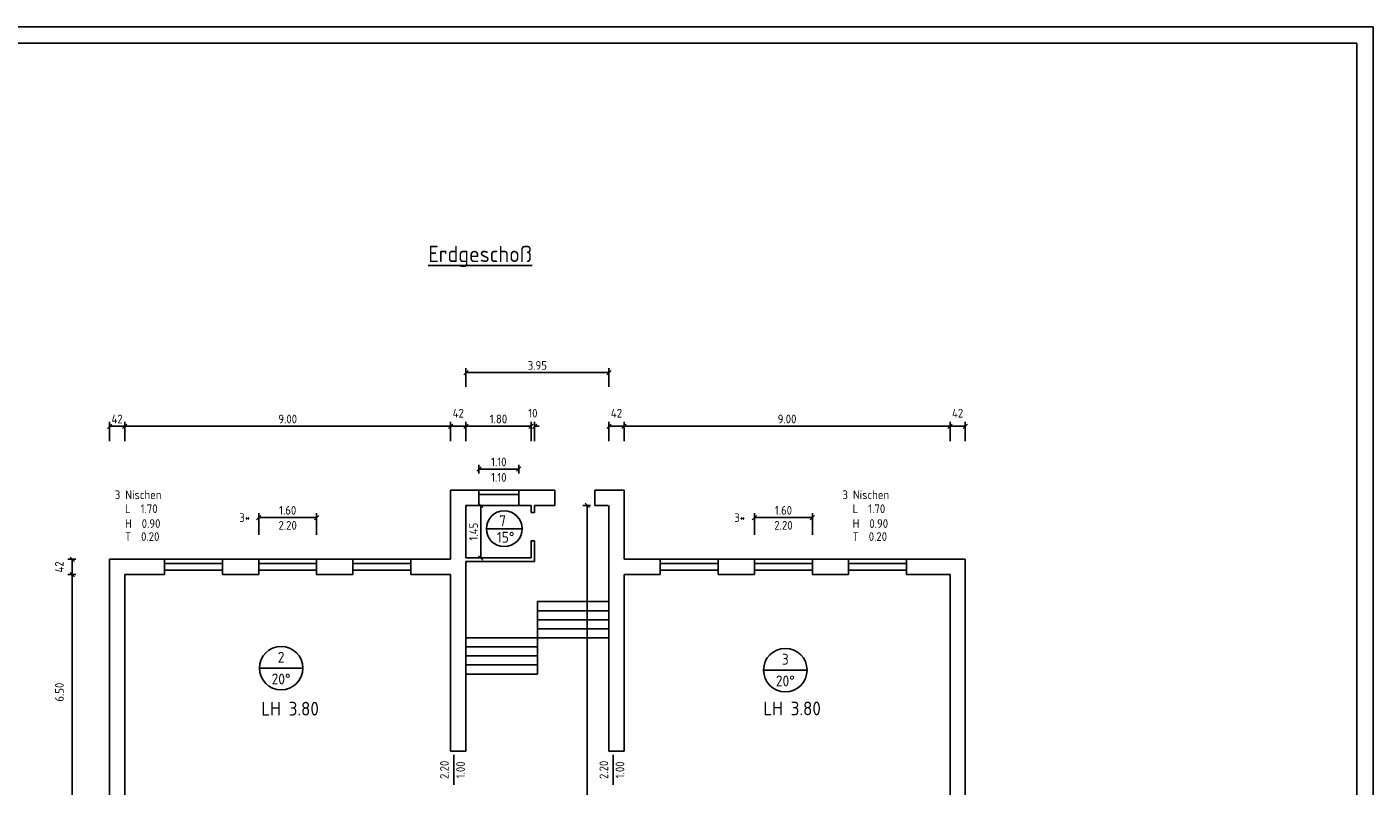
# Model space of a CAD drawing. Header units: metres. Extents: x 0 to 74, y 0 to 41.9.
# Tile 3 of 3: x 36.8 to 74, y 20.9 to 41.9. Entities that reach past the tile are written whole.
import ezdxf
from ezdxf.enums import TextEntityAlignment as Align

# ---------------------------------------------------------------- set-up
doc = ezdxf.new("R2010")
doc.units = ezdxf.units.M
doc.header["$LTSCALE"] = 0.015
doc.header["$PDMODE"] = 35
for name, color, linetype in [('BEM', 7, 'Continuous'), ('FENSTER', 4, 'Continuous'), ('RAHMEN', 7, 'Continuous'), ('TEXT', 7, 'Continuous'), ('TREPPEN', 30, 'Continuous'), ('WAND', 62, 'Continuous')]:
    doc.layers.add(name, color=color, linetype=linetype)
doc.styles.add('ISOCP', font='isocp.shx', dxfattribs={"height": 0.24})
doc.dimstyles.new('METER_2S', dxfattribs={"dimtxt": 0.24, "dimasz": 0.12, "dimexe": 0.12, "dimexo": 0.12, "dimgap": 0.08, "dimtad": 1, "dimdec": 0, "dimlfac": 100, "dimzin": 5, "dimdsep": 46, "dimtxsty": 'ISOCP', "dimblk1": 'OBLIQUE', "dimblk2": 'OBLIQUE', "dimsah": 1, "dimcen": 0, "dimclrd": 256, "dimclre": 256, "dimclrt": 256, "dimadec": 0, "dimazin": 0, "dimtfac": 1, "dimtdec": 0, "dimtofl": 0, "dimtmove": 2, "dimatfit": 3, "dimldrblk": 'DOT', "dimfxl": 0, "dimtolj": 1, "dimtzin": 0, "dimlwd": -1, "dimlwe": -1, "dimarcsym": 0})

# ---------------------------------------------------------------- blocks, each defined once
blk = doc.blocks.new('_OBLIQUE')
at = {"color": 0, "linetype": 'ByBlock'}
blk.add_line((-0.5, -0.5), (0.5, 0.5), dxfattribs=at)
blk = doc.blocks.new('*D23')
at = {"layer": 'BEM'}
for p, q in [((38.128, 27.19), (37.911, 27.19)), ((38.031, 27.19), (38.031, 26.77)), ((38.128, 26.77), (37.911, 26.77))]:
    blk.add_line(p, q, dxfattribs=at)
at = {"layer": 'DEFPOINTS', "color": 0}
for p in [(38.248, 27.19), (38.031, 26.77), (38.248, 26.77)]:
    blk.add_point(p, dxfattribs=at)
at = {"layer": 'BEM', "xscale": 0.12, "yscale": 0.12, "zscale": 0.12}
for p, rotation in [((38.031, 27.19), 90), ((38.031, 26.77), 270)]:
    blk.add_blockref('_OBLIQUE', p, dxfattribs=dict(at, rotation=rotation))
at = {"layer": 'BEM', "insert": (37.671, 26.98), "char_height": 0.24, "attachment_point": 5, "rotation": 90, "style": 'ISOCP'}
blk.add_mtext('\\A1;42', dxfattribs=at)
blk = doc.blocks.new('_Dot')
at = {"color": 0, "linetype": 'ByBlock', "lineweight": -2}
blk.add_line((-0.5, 0), (-1, 0), dxfattribs=at)
at = {"color": 0, "linetype": 'ByBlock', "const_width": 0.5}
blk.add_lwpolyline([(-0.25, 0, 1), (0.25, 0, 1)], format="xyb", close=True, dxfattribs=at)
blk = doc.blocks.new('*D24')
at = {"layer": 'BEM'}
for p, q in [((38.128, 26.77), (37.911, 26.77)), ((38.031, 26.77), (38.031, 20.27)), ((38.128, 20.27), (37.911, 20.27))]:
    blk.add_line(p, q, dxfattribs=at)
at = {"layer": 'DEFPOINTS', "color": 0}
for p in [(38.248, 26.77), (38.031, 20.27), (38.248, 20.27)]:
    blk.add_point(p, dxfattribs=at)
at = {"layer": 'BEM', "xscale": 0.12, "yscale": 0.12, "zscale": 0.12}
for p, rotation in [((38.031, 26.77), 90), ((38.031, 20.27), 270)]:
    blk.add_blockref('_OBLIQUE', p, dxfattribs=dict(at, rotation=rotation))
at = {"layer": 'BEM', "insert": (37.675, 23.52), "char_height": 0.24, "attachment_point": 5, "rotation": 90, "style": 'ISOCP'}
blk.add_mtext('\\A1;6.50', dxfattribs=at)
blk = doc.blocks.new('*D26')
at = {"layer": 'BEM'}
for p, q in [((39.058, 30.454), (39.058, 30.987)), ((39.058, 30.867), (39.478, 30.867)), ((39.478, 30.454), (39.478, 30.987))]:
    blk.add_line(p, q, dxfattribs=at)
at = {"layer": 'DEFPOINTS', "color": 0}
for p in [(39.478, 30.867), (39.058, 30.334), (39.478, 30.334)]:
    blk.add_point(p, dxfattribs=at)
at = {"layer": 'BEM', "xscale": 0.12, "yscale": 0.12, "zscale": 0.12, "rotation": 180}
blk.add_blockref('_OBLIQUE', (39.058, 30.867), dxfattribs=at)
at = {"layer": 'BEM', "xscale": 0.12, "yscale": 0.12, "zscale": 0.12}
blk.add_blockref('_OBLIQUE', (39.478, 30.867), dxfattribs=at)
at = {"layer": 'BEM', "insert": (39.268, 31.067), "char_height": 0.24, "attachment_point": 5, "style": 'ISOCP'}
blk.add_mtext('\\A1;42', dxfattribs=at)
blk = doc.blocks.new('*D27')
at = {"layer": 'BEM'}
for p, q in [((39.478, 30.454), (39.478, 30.987)), ((39.478, 30.867), (48.478, 30.867)), ((48.478, 30.454), (48.478, 30.987))]:
    blk.add_line(p, q, dxfattribs=at)
at = {"layer": 'DEFPOINTS', "color": 0}
for p in [(48.478, 30.867), (39.478, 30.334), (48.478, 30.334)]:
    blk.add_point(p, dxfattribs=at)
at = {"layer": 'BEM', "xscale": 0.12, "yscale": 0.12, "zscale": 0.12, "rotation": 180}
blk.add_blockref('_OBLIQUE', (39.478, 30.867), dxfattribs=at)
at = {"layer": 'BEM', "xscale": 0.12, "yscale": 0.12, "zscale": 0.12}
blk.add_blockref('_OBLIQUE', (48.478, 30.867), dxfattribs=at)
at = {"layer": 'BEM', "insert": (43.978, 31.067), "char_height": 0.24, "attachment_point": 5, "style": 'ISOCP'}
blk.add_mtext('\\A1;9.00', dxfattribs=at)
blk = doc.blocks.new('*D28')
at = {"layer": 'BEM'}
for p, q in [((48.478, 30.454), (48.478, 30.987)), ((48.478, 30.867), (48.898, 30.867)), ((48.898, 30.454), (48.898, 30.987))]:
    blk.add_line(p, q, dxfattribs=at)
at = {"layer": 'DEFPOINTS', "color": 0}
for p in [(48.898, 30.867), (48.478, 30.334), (48.898, 30.334)]:
    blk.add_point(p, dxfattribs=at)
at = {"layer": 'BEM', "xscale": 0.12, "yscale": 0.12, "zscale": 0.12, "rotation": 180}
blk.add_blockref('_OBLIQUE', (48.478, 30.867), dxfattribs=at)
at = {"layer": 'BEM', "xscale": 0.12, "yscale": 0.12, "zscale": 0.12}
blk.add_blockref('_OBLIQUE', (48.898, 30.867), dxfattribs=at)
at = {"layer": 'BEM', "insert": (48.688, 31.227), "char_height": 0.24, "attachment_point": 5, "style": 'ISOCP'}
blk.add_mtext('\\A1;42', dxfattribs=at)
blk = doc.blocks.new('*D29')
at = {"layer": 'BEM'}
for p, q in [((52.848, 30.454), (52.848, 30.987)), ((52.848, 30.867), (53.268, 30.867)), ((53.268, 30.454), (53.268, 30.987))]:
    blk.add_line(p, q, dxfattribs=at)
at = {"layer": 'DEFPOINTS', "color": 0}
for p in [(53.268, 30.867), (52.848, 30.334), (53.268, 30.334)]:
    blk.add_point(p, dxfattribs=at)
at = {"layer": 'BEM', "xscale": 0.12, "yscale": 0.12, "zscale": 0.12, "rotation": 180}
blk.add_blockref('_OBLIQUE', (52.848, 30.867), dxfattribs=at)
at = {"layer": 'BEM', "xscale": 0.12, "yscale": 0.12, "zscale": 0.12}
blk.add_blockref('_OBLIQUE', (53.268, 30.867), dxfattribs=at)
at = {"layer": 'BEM', "insert": (53.058, 31.227), "char_height": 0.24, "attachment_point": 5, "style": 'ISOCP'}
blk.add_mtext('\\A1;42', dxfattribs=at)
blk = doc.blocks.new('*D30')
at = {"layer": 'BEM'}
for p, q in [((53.268, 30.454), (53.268, 30.987)), ((53.268, 30.867), (62.268, 30.867)), ((62.268, 30.454), (62.268, 30.987))]:
    blk.add_line(p, q, dxfattribs=at)
at = {"layer": 'DEFPOINTS', "color": 0}
for p in [(62.268, 30.867), (53.268, 30.334), (62.268, 30.334)]:
    blk.add_point(p, dxfattribs=at)
at = {"layer": 'BEM', "xscale": 0.12, "yscale": 0.12, "zscale": 0.12, "rotation": 180}
blk.add_blockref('_OBLIQUE', (53.268, 30.867), dxfattribs=at)
at = {"layer": 'BEM', "xscale": 0.12, "yscale": 0.12, "zscale": 0.12}
blk.add_blockref('_OBLIQUE', (62.268, 30.867), dxfattribs=at)
at = {"layer": 'BEM', "insert": (57.768, 31.067), "char_height": 0.24, "attachment_point": 5, "style": 'ISOCP'}
blk.add_mtext('\\A1;9.00', dxfattribs=at)
blk = doc.blocks.new('*D31')
at = {"layer": 'BEM'}
for p, q in [((62.268, 30.454), (62.268, 30.987)), ((62.268, 30.867), (62.688, 30.867)), ((62.688, 30.454), (62.688, 30.987))]:
    blk.add_line(p, q, dxfattribs=at)
at = {"layer": 'DEFPOINTS', "color": 0}
for p in [(62.688, 30.867), (62.268, 30.334), (62.688, 30.334)]:
    blk.add_point(p, dxfattribs=at)
at = {"layer": 'BEM', "xscale": 0.12, "yscale": 0.12, "zscale": 0.12, "rotation": 180}
blk.add_blockref('_OBLIQUE', (62.268, 30.867), dxfattribs=at)
at = {"layer": 'BEM', "xscale": 0.12, "yscale": 0.12, "zscale": 0.12}
blk.add_blockref('_OBLIQUE', (62.688, 30.867), dxfattribs=at)
at = {"layer": 'BEM', "insert": (62.478, 31.227), "char_height": 0.24, "attachment_point": 5, "style": 'ISOCP'}
blk.add_mtext('\\A1;42', dxfattribs=at)
blk = doc.blocks.new('*D34')
at = {"layer": 'BEM'}
for p, q in [((43.178, 27.869), (43.178, 28.464)), ((43.178, 28.344), (44.778, 28.344)), ((44.778, 27.869), (44.778, 28.464))]:
    blk.add_line(p, q, dxfattribs=at)
at = {"layer": 'DEFPOINTS', "color": 0}
for p in [(44.778, 28.344), (43.178, 27.749), (44.778, 27.749)]:
    blk.add_point(p, dxfattribs=at)
at = {"layer": 'BEM', "xscale": 0.12, "yscale": 0.12, "zscale": 0.12, "rotation": 180}
blk.add_blockref('_OBLIQUE', (43.178, 28.344), dxfattribs=at)
at = {"layer": 'BEM', "xscale": 0.12, "yscale": 0.12, "zscale": 0.12}
blk.add_blockref('_OBLIQUE', (44.778, 28.344), dxfattribs=at)
at = {"layer": 'BEM', "insert": (43.978, 28.544), "char_height": 0.24, "attachment_point": 5, "style": 'ISOCP'}
blk.add_mtext('\\A1;1.60', dxfattribs=at)
blk = doc.blocks.new('*D35')
at = {"layer": 'BEM'}
for p, q in [((48.898, 31.959), (48.898, 32.468)), ((48.898, 32.348), (52.848, 32.348)), ((52.848, 31.959), (52.848, 32.468))]:
    blk.add_line(p, q, dxfattribs=at)
at = {"layer": 'DEFPOINTS', "color": 0}
for p in [(52.848, 32.348), (48.898, 31.839), (52.848, 31.839)]:
    blk.add_point(p, dxfattribs=at)
at = {"layer": 'BEM', "xscale": 0.12, "yscale": 0.12, "zscale": 0.12, "rotation": 180}
blk.add_blockref('_OBLIQUE', (48.898, 32.348), dxfattribs=at)
at = {"layer": 'BEM', "xscale": 0.12, "yscale": 0.12, "zscale": 0.12}
blk.add_blockref('_OBLIQUE', (52.848, 32.348), dxfattribs=at)
at = {"layer": 'BEM', "insert": (50.873, 32.548), "char_height": 0.24, "attachment_point": 5, "style": 'ISOCP'}
blk.add_mtext('\\A1;3.95', dxfattribs=at)
blk = doc.blocks.new('*D36')
at = {"layer": 'BEM'}
for p, q in [((48.898, 30.454), (48.898, 30.987)), ((48.898, 30.867), (50.698, 30.867)), ((50.698, 30.454), (50.698, 30.987))]:
    blk.add_line(p, q, dxfattribs=at)
at = {"layer": 'DEFPOINTS', "color": 0}
for p in [(50.698, 30.867), (48.898, 30.334), (50.698, 30.334)]:
    blk.add_point(p, dxfattribs=at)
at = {"layer": 'BEM', "xscale": 0.12, "yscale": 0.12, "zscale": 0.12, "rotation": 180}
blk.add_blockref('_OBLIQUE', (48.898, 30.867), dxfattribs=at)
at = {"layer": 'BEM', "xscale": 0.12, "yscale": 0.12, "zscale": 0.12}
blk.add_blockref('_OBLIQUE', (50.698, 30.867), dxfattribs=at)
at = {"layer": 'BEM', "insert": (49.798, 31.067), "char_height": 0.24, "attachment_point": 5, "style": 'ISOCP'}
blk.add_mtext('\\A1;1.80', dxfattribs=at)
blk = doc.blocks.new('*D37')
at = {"layer": 'BEM'}
for p, q in [((50.698, 30.867), (50.578, 30.867)), ((50.698, 30.454), (50.698, 30.987)), ((50.798, 30.454), (50.798, 30.987)), ((50.798, 30.867), (50.918, 30.867))]:
    blk.add_line(p, q, dxfattribs=at)
at = {"layer": 'DEFPOINTS', "color": 0}
for p in [(50.798, 30.867), (50.698, 30.334), (50.798, 30.334)]:
    blk.add_point(p, dxfattribs=at)
at = {"layer": 'BEM', "xscale": 0.12, "yscale": 0.12, "zscale": 0.12}
blk.add_blockref('_OBLIQUE', (50.698, 30.867), dxfattribs=at)
at = {"layer": 'BEM', "xscale": 0.12, "yscale": 0.12, "zscale": 0.12, "rotation": 180}
blk.add_blockref('_OBLIQUE', (50.798, 30.867), dxfattribs=at)
at = {"layer": 'BEM', "insert": (50.748, 31.227), "char_height": 0.24, "attachment_point": 5, "style": 'ISOCP'}
blk.add_mtext('\\A1;10', dxfattribs=at)
blk = doc.blocks.new('*D38')
at = {"layer": 'BEM'}
for p, q in [((56.868, 27.869), (56.868, 28.464)), ((56.868, 28.344), (58.468, 28.344)), ((58.468, 27.869), (58.468, 28.464))]:
    blk.add_line(p, q, dxfattribs=at)
at = {"layer": 'DEFPOINTS', "color": 0}
for p in [(58.468, 28.344), (56.868, 27.749), (58.468, 27.749)]:
    blk.add_point(p, dxfattribs=at)
at = {"layer": 'BEM', "xscale": 0.12, "yscale": 0.12, "zscale": 0.12, "rotation": 180}
blk.add_blockref('_OBLIQUE', (56.868, 28.344), dxfattribs=at)
at = {"layer": 'BEM', "xscale": 0.12, "yscale": 0.12, "zscale": 0.12}
blk.add_blockref('_OBLIQUE', (58.468, 28.344), dxfattribs=at)
at = {"layer": 'BEM', "insert": (57.668, 28.544), "char_height": 0.24, "attachment_point": 5, "style": 'ISOCP'}
blk.add_mtext('\\A1;1.60', dxfattribs=at)
blk = doc.blocks.new('*D47')
at = {"layer": 'BEM'}
for p, q in [((49.263, 28.68), (49.43, 28.68)), ((49.31, 28.68), (49.31, 27.23)), ((49.263, 27.23), (49.43, 27.23))]:
    blk.add_line(p, q, dxfattribs=at)
at = {"layer": 'DEFPOINTS', "color": 0}
for p in [(49.143, 28.68), (49.143, 27.23), (49.31, 27.23)]:
    blk.add_point(p, dxfattribs=at)
at = {"layer": 'BEM', "xscale": 0.12, "yscale": 0.12, "zscale": 0.12}
for p, rotation in [((49.31, 28.68), 90), ((49.31, 27.23), 270)]:
    blk.add_blockref('_OBLIQUE', p, dxfattribs=dict(at, rotation=rotation))
at = {"layer": 'BEM', "insert": (49.11, 27.955), "char_height": 0.24, "attachment_point": 5, "rotation": 90, "style": 'ISOCP'}
blk.add_mtext('\\A1;1.45', dxfattribs=at)
blk = doc.blocks.new('*D50')
at = {"layer": 'BEM'}
for p, q in [((52.338, 28.68), (52.129, 28.68)), ((52.249, 28.68), (52.249, 11.83)), ((52.338, 11.83), (52.129, 11.83))]:
    blk.add_line(p, q, dxfattribs=at)
at = {"layer": 'DEFPOINTS', "color": 0}
for p in [(52.458, 28.68), (52.249, 11.83), (52.458, 11.83)]:
    blk.add_point(p, dxfattribs=at)
at = {"layer": 'BEM', "xscale": 0.12, "yscale": 0.12, "zscale": 0.12}
for p, rotation in [((52.249, 28.68), 90), ((52.249, 11.83), 270)]:
    blk.add_blockref('_OBLIQUE', p, dxfattribs=dict(at, rotation=rotation))
at = {"layer": 'BEM', "insert": (52.049, 20.255), "char_height": 0.24, "attachment_point": 5, "rotation": 90, "style": 'ISOCP'}
blk.add_mtext('\\A1;16.85', dxfattribs=at)
blk = doc.blocks.new('*D51')
at = {"layer": 'BEM'}
for p, q in [((49.258, 29.557), (49.258, 29.801)), ((50.358, 29.557), (50.358, 29.801)), ((49.258, 29.681), (50.358, 29.681))]:
    blk.add_line(p, q, dxfattribs=at)
at = {"layer": 'DEFPOINTS', "color": 0}
for p in [(49.258, 29.437), (50.358, 29.681), (50.358, 29.437)]:
    blk.add_point(p, dxfattribs=at)
at = {"layer": 'BEM', "xscale": 0.12, "yscale": 0.12, "zscale": 0.12, "rotation": 180}
blk.add_blockref('_OBLIQUE', (49.258, 29.681), dxfattribs=at)
at = {"layer": 'BEM', "xscale": 0.12, "yscale": 0.12, "zscale": 0.12}
blk.add_blockref('_OBLIQUE', (50.358, 29.681), dxfattribs=at)
at = {"layer": 'BEM', "insert": (49.808, 29.881), "char_height": 0.24, "attachment_point": 5, "style": 'ISOCP'}
blk.add_mtext('\\A1;1.10', dxfattribs=at)

msp = doc.modelspace()

# ---------------------------------------------------------------- linework, layer by layer
at = {"layer": 'FENSTER'}
for p, q in [((49.258, 29.1), (50.358, 29.1)), ((49.258, 28.98), (50.358, 28.98)), ((49.258, 28.68), (50.358, 28.68)), ((40.578, 27.19), (42.178, 27.19)), ((43.178, 27.19), (44.778, 27.19)), ((45.778, 27.19), (47.378, 27.19)), ((54.268, 27.19), (55.868, 27.19)), ((56.868, 27.19), (58.468, 27.19)), ((59.468, 27.19), (61.068, 27.19)), ((40.578, 27.07), (42.178, 27.07)), ((40.578, 26.89), (42.178, 26.89)), ((43.178, 27.07), (44.778, 27.07)), ((43.178, 26.89), (44.778, 26.89)), ((45.778, 27.07), (47.378, 27.07)), ((45.778, 26.89), (47.378, 26.89)), ((54.268, 27.07), (55.868, 27.07)), ((54.268, 26.89), (55.868, 26.89)), ((56.868, 27.07), (58.468, 27.07)), ((56.868, 26.89), (58.468, 26.89)), ((59.468, 27.07), (61.068, 27.07)), ((59.468, 26.89), (61.068, 26.89))]:
    msp.add_line(p, q, dxfattribs=at)
at = {"layer": 'RAHMEN'}
for points in [[(73.95, 0), (0, 0), (0, 41.9), (73.95, 41.9)], [(73.5, 0.45), (2, 0.45), (2, 41.45), (73.5, 41.45)]]:
    msp.add_lwpolyline(points, close=True, dxfattribs=at)
at = {"layer": 'TEXT'}
for p, q in [((50.451, 28.035), (49.464, 28.035)), ((44.396, 24.184), (43.196, 24.184)), ((58.32, 24.13), (57.12, 24.13)), ((48.565, 21.788), (48.565, 20.958)), ((52.966, 21.788), (52.966, 20.958))]:
    msp.add_line(p, q, dxfattribs=at)
for centre, radius in [((49.958, 28.035), 0.494), ((43.796, 24.184), 0.6), ((57.72, 24.13), 0.6)]:
    msp.add_circle(centre, radius, dxfattribs=at)
at = {"layer": 'TREPPEN'}
for p, q in [((50.873, 26.02), (52.848, 26.02)), ((50.873, 25.02), (50.873, 26.02)), ((50.873, 25.77), (52.848, 25.77)), ((50.873, 25.52), (52.848, 25.52)), ((48.898, 25.02), (50.873, 25.02)), ((50.873, 25.27), (52.848, 25.27)), ((50.873, 24.02), (50.873, 25.02)), ((50.873, 25.02), (52.848, 25.02)), ((48.898, 24.77), (50.873, 24.77)), ((48.898, 24.52), (50.873, 24.52)), ((48.898, 24.27), (50.873, 24.27)), ((48.898, 24.02), (50.873, 24.02))]:
    msp.add_line(p, q, dxfattribs=at)
at = {"layer": 'WAND'}
for p, q in [((48.478, 29.1), (49.258, 29.1)), ((48.478, 29.1), (48.478, 27.19)), ((49.258, 29.1), (49.258, 28.68)), ((50.358, 29.1), (50.358, 28.68)), ((50.358, 29.1), (51.358, 29.1)), ((51.358, 29.1), (51.358, 28.68)), ((52.458, 29.1), (52.458, 28.68)), ((52.458, 29.1), (53.268, 29.1)), ((53.268, 29.1), (53.268, 27.19)), ((48.898, 28.68), (49.258, 28.68)), ((48.898, 28.68), (48.898, 27.23)), ((50.358, 28.68), (50.698, 28.68)), ((50.698, 28.68), (50.698, 28.48)), ((50.798, 28.68), (50.798, 28.48)), ((50.798, 28.68), (51.358, 28.68)), ((52.458, 28.68), (52.828, 28.68)), ((52.848, 28.68), (52.848, 21.89)), ((50.698, 28.48), (50.798, 28.48)), ((50.698, 27.7), (50.798, 27.7)), ((50.698, 27.7), (50.698, 27.23)), ((50.798, 27.7), (50.798, 27.13)), ((39.058, 27.19), (39.058, 13.03)), ((39.058, 27.19), (40.578, 27.19)), ((40.578, 27.19), (40.578, 26.77)), ((42.178, 27.19), (42.178, 26.77)), ((42.178, 27.19), (43.178, 27.19)), ((43.178, 27.19), (43.178, 26.77)), ((44.778, 27.19), (44.778, 26.77)), ((44.778, 27.19), (45.778, 27.19)), ((45.778, 27.19), (45.778, 26.77)), ((47.378, 27.19), (48.478, 27.19)), ((47.378, 27.19), (47.378, 26.77)), ((48.898, 27.23), (50.698, 27.23)), ((54.268, 27.19), (53.268, 27.19)), ((54.268, 27.19), (54.268, 26.77)), ((55.868, 27.19), (55.868, 26.77)), ((55.868, 27.19), (56.868, 27.19)), ((56.868, 27.19), (56.868, 26.77)), ((58.468, 27.19), (58.468, 26.77)), ((58.468, 27.19), (59.468, 27.19)), ((59.468, 27.19), (59.468, 26.77)), ((61.068, 27.19), (61.068, 26.77)), ((62.688, 27.19), (61.068, 27.19)), ((62.688, 27.19), (62.688, 13.03)), ((39.478, 26.77), (39.478, 20.27)), ((39.478, 26.77), (40.578, 26.77)), ((42.178, 26.77), (43.178, 26.77)), ((44.778, 26.77), (45.778, 26.77)), ((47.378, 26.77), (48.478, 26.77)), ((48.478, 26.77), (48.478, 21.89)), ((48.898, 27.13), (50.798, 27.13)), ((48.898, 27.13), (48.898, 21.89)), ((54.268, 26.77), (53.268, 26.77)), ((53.268, 26.77), (53.268, 21.89)), ((55.868, 26.77), (56.868, 26.77)), ((58.468, 26.77), (59.468, 26.77)), ((62.268, 26.77), (61.068, 26.77)), ((62.268, 26.77), (62.268, 20.27)), ((48.898, 21.89), (48.478, 21.89)), ((52.848, 21.89), (53.268, 21.89)), ((53.082, 21.89), (53.268, 21.89))]:
    msp.add_line(p, q, dxfattribs=at)

# ---------------------------------------------------------------- texts
at = {"layer": 'BEM', "style": 'ISOCP'}
for s, p in [('1.10', (49.808, 29.453)), ('3*', (42.791, 28.344)), ('2.20', (43.978, 28.129)), ('3*', (56.46, 28.344)), ('2.20', (57.668, 28.129))]:
    msp.add_text(s, height=0.24, dxfattribs=at).set_placement(p, align=Align.MIDDLE)
at = {"layer": 'TEXT', "style": 'ISOCP'}
for s, height, p in [('%%UErdgeschoß', 0.45, (47.86, 35.401)), ('3 Nischen', 0.24, (39.205, 28.854)), ('3 Nischen', 0.24, (59.298, 28.854)), ('L  1.70', 0.24, (39.486, 28.468)), ('L  1.70', 0.24, (59.579, 28.468)), ('H  0.90', 0.24, (39.486, 28.058)), ('7', 0.3, (49.818, 28.104)), ('H  0.90', 0.24, (59.579, 28.058)), ('T  0.20', 0.24, (39.486, 27.698)), ('T  0.20', 0.24, (59.579, 27.698)), ('LH 3.80', 0.38, (43.248, 22.873)), ('LH 3.80', 0.38, (57.11, 22.88))]:
    msp.add_text(s, height=height, dxfattribs=at).set_placement(p)
for s, p in [('15%%D', (49.997, 27.8)), ('2', (43.796, 24.484)), ('3', (57.72, 24.43)), ('20%%D', (43.796, 23.884)), ('20%%D', (57.72, 23.83))]:
    msp.add_text(s, height=0.3, dxfattribs=at).set_placement(p, align=Align.MIDDLE)
for s, p in [('2.20', (48.307, 21.373)), ('1.00', (48.752, 21.373)), ('2.20', (52.708, 21.373)), ('1.00', (53.153, 21.373))]:
    msp.add_text(s, height=0.24, rotation=90, dxfattribs=at).set_placement(p, align=Align.MIDDLE)

# ---------------------------------------------------------------- dimensions: what is measured, and where the dimension line sits
at = {"layer": 'BEM'}
for base, p1, p2, picture, middle in [((52.848, 32.348), (48.898, 31.839), (52.848, 31.839), '*D35', (50.873, 32.548)), ((48.478, 30.867), (39.478, 30.334), (48.478, 30.334), '*D27', (43.978, 31.067)), ((50.698, 30.867), (48.898, 30.334), (50.698, 30.334), '*D36', (49.798, 31.067)), ((62.268, 30.867), (53.268, 30.334), (62.268, 30.334), '*D30', (57.768, 31.067)), ((50.358, 29.681), (49.258, 29.437), (50.358, 29.437), '*D51', (49.808, 29.881)), ((44.778, 28.344), (43.178, 27.749), (44.778, 27.749), '*D34', (43.978, 28.544)), ((58.468, 28.344), (56.868, 27.749), (58.468, 27.749), '*D38', (57.668, 28.544))]:
    dim = msp.add_linear_dim(base=base, p1=p1, p2=p2, dimstyle='METER_2S', override={"dimdec": 2, "dimlfac": 1}, dxfattribs=at)
    dim.commit()
    dim.dimension.update_dxf_attribs({"geometry": picture, "text_midpoint": middle})
for base, p1, p2, picture, middle in [((48.898, 30.867), (48.478, 30.334), (48.898, 30.334), '*D28', (48.688, 31.227)), ((50.798, 30.867), (50.698, 30.334), (50.798, 30.334), '*D37', (50.748, 31.227)), ((53.268, 30.867), (52.848, 30.334), (53.268, 30.334), '*D29', (53.058, 31.227)), ((62.688, 30.867), (62.268, 30.334), (62.688, 30.334), '*D31', (62.478, 31.227))]:
    dim = msp.add_linear_dim(base=base, p1=p1, p2=p2, dimstyle='METER_2S', dxfattribs=at)
    dim.commit()
    dim.dimension.update_dxf_attribs({"geometry": picture, "text_midpoint": middle})
dim = msp.add_linear_dim(base=(39.478, 30.867), p1=(39.058, 30.334), p2=(39.478, 30.334), dimstyle='METER_2S', dxfattribs=at)
dim.commit()
dim.dimension.update_dxf_attribs({"geometry": '*D26', "text_midpoint": (39.268, 31.067), "dimtype": 160})
for base, p1, p2, picture, middle in [((49.31, 27.23), (49.143, 28.68), (49.143, 27.23), '*D47', (49.11, 27.955)), ((52.249, 11.83), (52.458, 28.68), (52.458, 11.83), '*D50', (52.049, 20.255))]:
    dim = msp.add_linear_dim(base=base, p1=p1, p2=p2, angle=90, dimstyle='METER_2S', override={"dimdec": 2, "dimlfac": 1}, dxfattribs=at)
    dim.commit()
    dim.dimension.update_dxf_attribs({"geometry": picture, "text_midpoint": middle})
dim = msp.add_linear_dim(base=(38.031, 26.77), p1=(38.248, 27.19), p2=(38.248, 26.77), angle=90, dimstyle='METER_2S', dxfattribs=at)
dim.commit()
dim.dimension.update_dxf_attribs({"geometry": '*D23', "text_midpoint": (37.671, 26.98)})
dim = msp.add_linear_dim(base=(38.031, 20.27), p1=(38.248, 26.77), p2=(38.248, 20.27), angle=90, dimstyle='METER_2S', override={"dimdec": 2, "dimlfac": 1}, dxfattribs=at)
dim.commit()
dim.dimension.update_dxf_attribs({"geometry": '*D24', "text_midpoint": (37.675, 23.52), "dimtype": 160})

doc.saveas('drawing.dxf')
